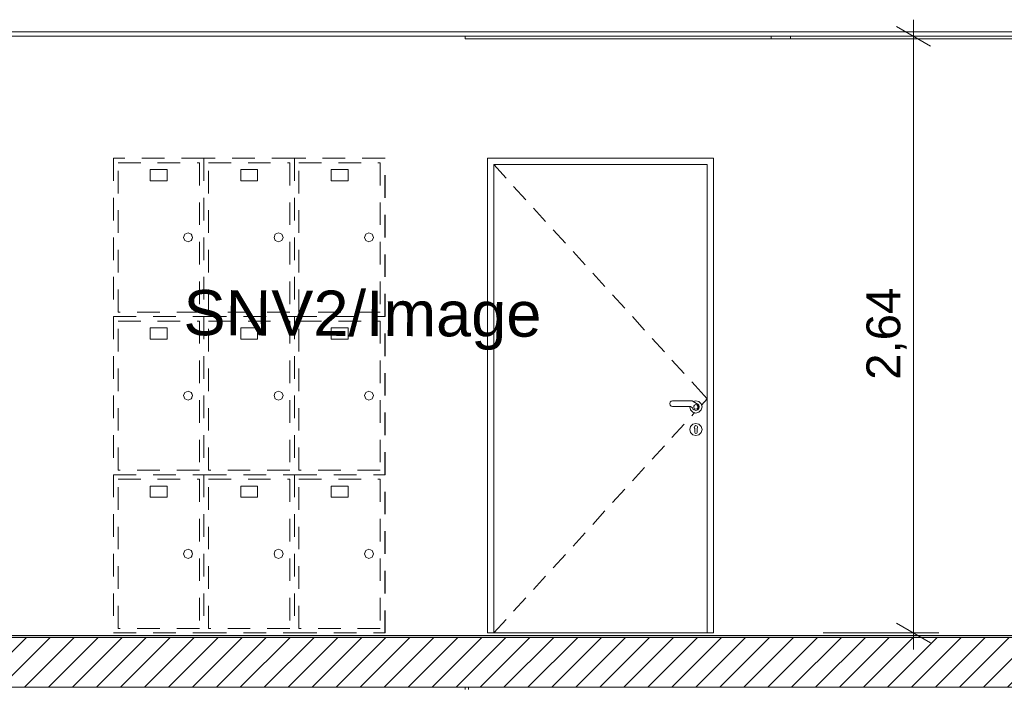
# Model space of a CAD drawing. Header units: millimetres. Extents: x 17009 to 157603, y -19950 to 21829.
# Tile 198 of 208: x 70320 to 74677, y 9985 to 12943. Entities that reach past the tile are written whole.
import ezdxf

# ---------------------------------------------------------------- set-up
doc = ezdxf.new("R2010")
doc.units = ezdxf.units.MM
doc.header["$MEASUREMENT"] = 0
doc.linetypes.add('! STR Pointille', pattern=[175, 100, -75])
for name, color, linetype in [('01-STR_Dalles.ARCHI', 7, 'Continuous'), ('01-STR_Murs.ARCHI', 7, 'Continuous'), ('04-SOE_Cloisons .ARCHI', 7, 'Continuous'), ('04-SOE_Faux Plafond.ARCHI', 7, 'Continuous'), ('04-SOE_Revetement de sol.ARCHI', 7, 'Continuous'), ('05-INF _ ANNOTATIONS.ARCHI', 7, 'Continuous'), ('05-INF _ COTATIONS.ARCHI', 7, 'Continuous'), ('06-REP _ EQUIP MOBI _ hors marché.ARCHI', 7, 'Continuous'), ('Portes Archicad', 7, 'Continuous')]:
    doc.layers.add(name, color=color, linetype=linetype)
doc.styles.add('STYLE_GENERE_1', font='arial.ttf')
doc.dimstyles.new('STYLE_GENERE__1', dxfattribs={"dimtxt": 150, "dimasz": 114, "dimexe": 0.18, "dimexo": 400, "dimgap": 0, "dimtad": 1, "dimlfac": 0.001, "dimzin": 0, "dimdsep": 46, "dimtxsty": 'STYLE_GENERE_1', "dimblk": 'ARROWHEAD_2', "dimblk1": 'ARROWHEAD_2', "dimblk2": 'ARROWHEAD_2', "dimcen": 0.09, "dimclrd": 8, "dimclre": 8, "dimclrt": 8, "dimazin": 0, "dimtfac": 1, "dimtdec": 4, "dimtmove": 0, "dimatfit": 3, "dimfxl": 0, "dimtolj": 1, "dimtzin": 0, "dimarcsym": 0})

# ---------------------------------------------------------------- blocks, each defined once
blk = doc.blocks.new('Élément de coupe_36_1')
at = {"layer": '01-STR_Dalles.ARCHI', "linetype": 'Continuous', "lineweight": 0, "true_color": 0x000000}
h = blk.add_hatch(dxfattribs=at)
h.set_pattern_fill('Hachure_simple_0001', color=18, style=0, pattern_type=2)
h.set_pattern_definition([(45, (0, 0), (-53.03301, 53.03301), [])])
h.paths.add_polyline_path([(77415.3, 10210), (30282.5, 10210), (30282.5, 9990), (77415.3, 9990)])
at = {"layer": '01-STR_Dalles.ARCHI', "color": 7, "linetype": 'Continuous', "lineweight": 5}
for p, q in [((77255.2, 10210), (47432.8, 10210)), ((77255.2, 9990), (30462.5, 9990))]:
    blk.add_line(p, q, dxfattribs=at)
blk = doc.blocks.new('Élément de coupe_136_1')
at = {"layer": '01-STR_Murs.ARCHI', "color": 7, "linetype": 'Continuous', "lineweight": 5}
for p, q in [((72306.4, 10219), (72306.4, 10218.6)), ((72291.3, 9990), (72291.3, 9980)), ((72306.4, 9990), (72306.4, 9980)), ((72291.3, 9570), (72291.3, 6930)), ((72306.4, 9570), (72306.4, 9559)), ((72291.3, 6930), (72271.3, 6930)), ((72291.3, 6930), (72305.9, 6930))]:
    blk.add_line(p, q, dxfattribs=at)
blk = doc.blocks.new('Élément de coupe_151_1')
at = {"layer": '04-SOE_Cloisons .ARCHI', "color": 7, "linetype": 'Continuous', "lineweight": 5}
for p, q in [((73750.3, 12859), (77255.2, 12859)), ((73750.3, 10219), (77255.2, 10219))]:
    blk.add_line(p, q, dxfattribs=at)
blk = doc.blocks.new('Élément de coupe_152_1')
at = {"layer": '01-STR_Murs.ARCHI', "color": 7, "linetype": 'Continuous', "lineweight": 5}
blk.add_line((72291.3, 12870), (72291.3, 12859), dxfattribs=at)
blk = doc.blocks.new('Élément de coupe_354_1')
at = {"layer": '01-STR_Murs.ARCHI', "color": 7, "linetype": 'Continuous', "lineweight": 5}
for p, q in [((70041.3, 10230), (70041.3, 10218.6)), ((70041.3, 9990), (70041.3, 9980)), ((70041.3, 9570), (70041.3, 6930)), ((70041.3, 6930), (70945.1, 6930)), ((71101.8, 6930), (71521.5, 6930)), ((71601.8, 6930), (72271.3, 6930))]:
    blk.add_line(p, q, dxfattribs=at)
blk = doc.blocks.new('Élément de coupe_447_1')
at = {"layer": '06-REP _ EQUIP MOBI _ hors marché.ARCHI', "color": 252, "linetype": '! STR Pointille', "lineweight": 5}
for p, q in [((71135.4, 12330), (70735.4, 12330)), ((70735.4, 12330), (70735.4, 11630)), ((71535.4, 12330), (71135.4, 12330)), ((71135.4, 12330), (71135.4, 11630)), ((71935.4, 12330), (71535.4, 12330)), ((71535.4, 12330), (71535.4, 11630)), ((71935.4, 11630), (71935.4, 12330)), ((71935.4, 12330), (71937.4, 12330)), ((71937.5, 11630), (71937.5, 12330)), ((70755.3, 11650), (70755.3, 12310)), ((70755.3, 12310), (71115.3, 12310)), ((71115.3, 12310), (71115.3, 11650)), ((71115.4, 12310), (71115.4, 11650)), ((71155.3, 11650), (71155.3, 12310)), ((71155.3, 12310), (71515.3, 12310)), ((71515.3, 12310), (71515.3, 11650)), ((71515.4, 12310), (71515.4, 11650)), ((71555.3, 11650), (71555.3, 12310)), ((71555.3, 12310), (71915.3, 12310)), ((71915.3, 12310), (71915.3, 11650)), ((71915.4, 12310), (71915.4, 11650)), ((70972.8, 12280), (70897.8, 12280)), ((70897.8, 12230), (70897.8, 12280)), ((70972.8, 12230), (70972.8, 12280)), ((70972.8, 12230), (70972.8, 12280)), ((71372.8, 12280), (71297.8, 12280)), ((71297.8, 12230), (71297.8, 12280)), ((71372.8, 12230), (71372.8, 12280)), ((71372.8, 12230), (71372.8, 12280)), ((71772.8, 12280), (71697.8, 12280)), ((71697.8, 12230), (71697.8, 12280)), ((71772.8, 12230), (71772.8, 12280)), ((71772.8, 12230), (71772.8, 12280)), ((70972.8, 12230), (70897.8, 12230)), ((71372.8, 12230), (71297.8, 12230)), ((71772.8, 12230), (71697.8, 12230)), ((71045.3, 11980), (71051.1, 11994.1)), ((71051.1, 11994.1), (71065.3, 12000)), ((71065.3, 12000), (71079.5, 11994.1)), ((71065.3, 12000), (71079.4, 11994.1)), ((71079.4, 11994.1), (71085.3, 11980)), ((71079.5, 11994.1), (71085.3, 11980)), ((71445.3, 11980), (71451.1, 11994.1)), ((71451.1, 11994.1), (71465.3, 12000)), ((71465.3, 12000), (71479.5, 11994.1)), ((71465.3, 12000), (71479.4, 11994.1)), ((71479.4, 11994.1), (71485.3, 11980)), ((71479.5, 11994.1), (71485.3, 11980)), ((71845.3, 11980), (71851.1, 11994.1)), ((71851.1, 11994.1), (71865.3, 12000)), ((71865.3, 12000), (71879.5, 11994.1)), ((71865.3, 12000), (71879.4, 11994.1)), ((71879.4, 11994.1), (71885.3, 11980)), ((71879.5, 11994.1), (71885.3, 11980)), ((71051.1, 11965.9), (71045.3, 11980)), ((71065.3, 11960), (71051.1, 11965.9)), ((71079.5, 11965.9), (71065.3, 11960)), ((71079.4, 11965.9), (71065.3, 11960)), ((71085.3, 11980), (71079.4, 11965.9)), ((71085.3, 11980), (71079.5, 11965.9)), ((71451.1, 11965.9), (71445.3, 11980)), ((71465.3, 11960), (71451.1, 11965.9)), ((71479.5, 11965.9), (71465.3, 11960)), ((71479.4, 11965.9), (71465.3, 11960)), ((71485.3, 11980), (71479.4, 11965.9)), ((71485.3, 11980), (71479.5, 11965.9)), ((71851.1, 11965.9), (71845.3, 11980)), ((71865.3, 11960), (71851.1, 11965.9)), ((71879.5, 11965.9), (71865.3, 11960)), ((71879.4, 11965.9), (71865.3, 11960)), ((71885.3, 11980), (71879.4, 11965.9)), ((71885.3, 11980), (71879.5, 11965.9)), ((71115.3, 11650), (70755.3, 11650)), ((71515.3, 11650), (71155.3, 11650)), ((71915.3, 11650), (71555.3, 11650)), ((70735.4, 11630), (70735.4, 10930)), ((70735.4, 11630), (71135.4, 11630)), ((70755.3, 10950), (70755.3, 11610)), ((70755.3, 11610), (71115.3, 11610)), ((71115.3, 11610), (71115.3, 10950)), ((71115.4, 11610), (71115.4, 10950)), ((71135.4, 11630), (71135.4, 10930)), ((71135.4, 11630), (71535.4, 11630)), ((71155.3, 10950), (71155.3, 11610)), ((71155.3, 11610), (71515.3, 11610)), ((71515.3, 11610), (71515.3, 10950)), ((71515.4, 11610), (71515.4, 10950)), ((71535.4, 11630), (71535.4, 10930)), ((71535.4, 11630), (71935.4, 11630)), ((71555.3, 10950), (71555.3, 11610)), ((71555.3, 11610), (71915.3, 11610)), ((71915.3, 11610), (71915.3, 10950)), ((71915.4, 11610), (71915.4, 10950)), ((71935.4, 10930), (71935.4, 11630)), ((71935.4, 11630), (71937.4, 11630)), ((71937.5, 10930), (71937.5, 11630)), ((70972.8, 11580), (70897.8, 11580)), ((70897.8, 11530), (70897.8, 11580)), ((70972.8, 11530), (70972.8, 11580)), ((70972.8, 11530), (70972.8, 11580)), ((71372.8, 11580), (71297.8, 11580)), ((71297.8, 11530), (71297.8, 11580)), ((71372.8, 11530), (71372.8, 11580)), ((71372.8, 11530), (71372.8, 11580)), ((71772.8, 11580), (71697.8, 11580)), ((71697.8, 11530), (71697.8, 11580)), ((71772.8, 11530), (71772.8, 11580)), ((71772.8, 11530), (71772.8, 11580)), ((70972.8, 11530), (70897.8, 11530)), ((71372.8, 11530), (71297.8, 11530)), ((71772.8, 11530), (71697.8, 11530)), ((71045.3, 11280), (71051.1, 11294.1)), ((71051.1, 11294.1), (71065.3, 11300)), ((71065.3, 11300), (71079.5, 11294.1)), ((71065.3, 11300), (71079.4, 11294.1)), ((71079.4, 11294.1), (71085.3, 11280)), ((71079.5, 11294.1), (71085.3, 11280)), ((71445.3, 11280), (71451.1, 11294.1)), ((71451.1, 11294.1), (71465.3, 11300)), ((71465.3, 11300), (71479.5, 11294.1)), ((71465.3, 11300), (71479.4, 11294.1)), ((71479.4, 11294.1), (71485.3, 11280)), ((71479.5, 11294.1), (71485.3, 11280)), ((71845.3, 11280), (71851.1, 11294.1)), ((71851.1, 11294.1), (71865.3, 11300)), ((71865.3, 11300), (71879.5, 11294.1)), ((71865.3, 11300), (71879.4, 11294.1)), ((71879.4, 11294.1), (71885.3, 11280)), ((71879.5, 11294.1), (71885.3, 11280)), ((71051.1, 11265.9), (71045.3, 11280)), ((71065.3, 11260), (71051.1, 11265.9)), ((71079.5, 11265.9), (71065.3, 11260)), ((71079.4, 11265.9), (71065.3, 11260)), ((71085.3, 11280), (71079.4, 11265.9)), ((71085.3, 11280), (71079.5, 11265.9)), ((71451.1, 11265.9), (71445.3, 11280)), ((71465.3, 11260), (71451.1, 11265.9)), ((71479.5, 11265.9), (71465.3, 11260)), ((71479.4, 11265.9), (71465.3, 11260)), ((71485.3, 11280), (71479.4, 11265.9)), ((71485.3, 11280), (71479.5, 11265.9)), ((71851.1, 11265.9), (71845.3, 11280)), ((71865.3, 11260), (71851.1, 11265.9)), ((71879.5, 11265.9), (71865.3, 11260)), ((71879.4, 11265.9), (71865.3, 11260)), ((71885.3, 11280), (71879.4, 11265.9)), ((71885.3, 11280), (71879.5, 11265.9)), ((71115.3, 10950), (70755.3, 10950)), ((71515.3, 10950), (71155.3, 10950)), ((71915.3, 10950), (71555.3, 10950)), ((70735.4, 10930), (70735.4, 10230)), ((70735.4, 10930), (71135.4, 10930)), ((70755.3, 10250), (70755.3, 10910)), ((70755.3, 10910), (71115.3, 10910)), ((71115.3, 10910), (71115.3, 10250)), ((71115.4, 10910), (71115.4, 10250)), ((71135.4, 10930), (71135.4, 10230)), ((71135.4, 10930), (71535.4, 10930)), ((71155.3, 10250), (71155.3, 10910)), ((71155.3, 10910), (71515.3, 10910)), ((71515.3, 10910), (71515.3, 10250)), ((71515.4, 10910), (71515.4, 10250)), ((71535.4, 10930), (71535.4, 10230)), ((71535.4, 10930), (71935.4, 10930)), ((71555.3, 10250), (71555.3, 10910)), ((71555.3, 10910), (71915.3, 10910)), ((71915.3, 10910), (71915.3, 10250)), ((71915.4, 10910), (71915.4, 10250)), ((71935.4, 10230), (71935.4, 10930)), ((71935.4, 10930), (71937.4, 10930)), ((71937.5, 10230), (71937.5, 10930)), ((70972.8, 10880), (70897.8, 10880)), ((70897.8, 10830), (70897.8, 10880)), ((70972.8, 10830), (70972.8, 10880)), ((70972.8, 10830), (70972.8, 10880)), ((71372.8, 10880), (71297.8, 10880)), ((71297.8, 10830), (71297.8, 10880)), ((71372.8, 10830), (71372.8, 10880)), ((71372.8, 10830), (71372.8, 10880)), ((71772.8, 10880), (71697.8, 10880)), ((71697.8, 10830), (71697.8, 10880)), ((71772.8, 10830), (71772.8, 10880)), ((71772.8, 10830), (71772.8, 10880)), ((70972.8, 10830), (70897.8, 10830)), ((71372.8, 10830), (71297.8, 10830)), ((71772.8, 10830), (71697.8, 10830)), ((71045.3, 10580), (71051.1, 10594.1)), ((71051.1, 10594.1), (71065.3, 10600)), ((71065.3, 10600), (71079.5, 10594.1)), ((71065.3, 10600), (71079.4, 10594.1)), ((71079.4, 10594.1), (71085.3, 10580)), ((71079.5, 10594.1), (71085.3, 10580)), ((71445.3, 10580), (71451.1, 10594.1)), ((71451.1, 10594.1), (71465.3, 10600)), ((71465.3, 10600), (71479.5, 10594.1)), ((71465.3, 10600), (71479.4, 10594.1)), ((71479.4, 10594.1), (71485.3, 10580)), ((71479.5, 10594.1), (71485.3, 10580)), ((71845.3, 10580), (71851.1, 10594.1)), ((71851.1, 10594.1), (71865.3, 10600)), ((71865.3, 10600), (71879.5, 10594.1)), ((71865.3, 10600), (71879.4, 10594.1)), ((71879.4, 10594.1), (71885.3, 10580)), ((71879.5, 10594.1), (71885.3, 10580)), ((71051.1, 10565.9), (71045.3, 10580)), ((71065.3, 10560), (71051.1, 10565.9)), ((71079.5, 10565.9), (71065.3, 10560)), ((71079.4, 10565.9), (71065.3, 10560)), ((71085.3, 10580), (71079.4, 10565.9)), ((71085.3, 10580), (71079.5, 10565.9)), ((71451.1, 10565.9), (71445.3, 10580)), ((71465.3, 10560), (71451.1, 10565.9)), ((71479.5, 10565.9), (71465.3, 10560)), ((71479.4, 10565.9), (71465.3, 10560)), ((71485.3, 10580), (71479.4, 10565.9)), ((71485.3, 10580), (71479.5, 10565.9)), ((71851.1, 10565.9), (71845.3, 10580)), ((71865.3, 10560), (71851.1, 10565.9)), ((71879.5, 10565.9), (71865.3, 10560)), ((71879.4, 10565.9), (71865.3, 10560)), ((71885.3, 10580), (71879.4, 10565.9)), ((71885.3, 10580), (71879.5, 10565.9)), ((71115.3, 10250), (70755.3, 10250)), ((71515.3, 10250), (71155.3, 10250)), ((71915.3, 10250), (71555.3, 10250)), ((70735.4, 10230), (71135.4, 10230)), ((71135.4, 10230), (71535.4, 10230)), ((71535.4, 10230), (71935.4, 10230)), ((71935.4, 10230), (71937.4, 10230))]:
    blk.add_line(p, q, dxfattribs=at)
blk = doc.blocks.new('Élément de coupe_487_1')
at = {"layer": '04-SOE_Faux Plafond.ARCHI', "color": 7, "linetype": 'Continuous', "lineweight": 5}
for p, q in [((77255.2, 12890), (58861.3, 12890)), ((77255.2, 12870), (58861.3, 12870))]:
    blk.add_line(p, q, dxfattribs=at)
blk = doc.blocks.new('Élément de coupe_554_1')
at = {"layer": '04-SOE_Revetement de sol.ARCHI', "linetype": 'Continuous', "lineweight": 0, "true_color": 0x3f3f3f}
blk.add_hatch(color=250, dxfattribs=at).paths.add_polyline_path([(47432.8, 10218.6), (47432.8, 10210), (77255.2, 10210), (77255.2, 10218.6)])
at = {"layer": '04-SOE_Revetement de sol.ARCHI', "color": 7, "linetype": 'Continuous', "lineweight": 5}
blk.add_line((77255.2, 10218.6), (47432.8, 10218.6), dxfattribs=at)
blk = doc.blocks.new('Élément de coupe_571_1')
at = {"layer": '04-SOE_Faux Plafond.ARCHI', "color": 252, "linetype": 'Continuous', "lineweight": 5}
for p, q in [((72291.8, 12859), (72291.8, 12870)), ((73644.8, 12859), (73644.8, 12870)), ((73730.2, 12859), (73730.2, 12870))]:
    blk.add_line(p, q, dxfattribs=at)
blk = doc.blocks.new('Élément de coupe_926_1')
at = {"layer": 'Portes Archicad', "color": 7, "linetype": 'Continuous', "lineweight": 5}
for p, q in [((72390.1, 12330), (73390, 12330)), ((72390.1, 12290), (72390.1, 12330)), ((73390, 12330), (73390, 12290)), ((72390.1, 10230), (72390.1, 12290)), ((73362, 12302), (72418.1, 12302)), ((72418.1, 12302), (72418.1, 10230)), ((72418.1, 12302), (72471.9, 12242.9)), ((73362, 10230), (73362, 12302)), ((73390, 12290), (73390, 10230)), ((72505.6, 12205.9), (72559.5, 12146.8)), ((72593.2, 12109.8), (72647.1, 12050.7)), ((72680.7, 12013.7), (72734.6, 11954.6)), ((72768.3, 11917.6), (72822.2, 11858.5)), ((72855.8, 11821.5), (72909.7, 11762.4)), ((72943.4, 11725.5), (72997.3, 11666.3)), ((73031, 11629.4), (73084.8, 11570.2)), ((73118.5, 11533.3), (73172.4, 11474.1)), ((73206.1, 11437.2), (73260, 11378)), ((73293.6, 11341.1), (73308.2, 11325.1)), ((73308.2, 11325.1), (73362, 11266)), ((73196.6, 11244.5), (73198.3, 11250.8)), ((73198.3, 11238.2), (73196.6, 11244.5)), ((73198.3, 11250.8), (73203, 11255.4)), ((73203, 11255.4), (73208.8, 11257)), ((73208.8, 11257), (73295, 11257)), ((73295, 11257), (73319.7, 11242.7)), ((73300.4, 11253.9), (73312, 11257)), ((73305.9, 11238.1), (73311.7, 11240)), ((73311.7, 11240), (73317.6, 11238.1)), ((73312, 11257), (73325.5, 11253.4)), ((73312, 11257), (73325.5, 11253.4)), ((73319.1, 11243.1), (73319.5, 11243)), ((73319.5, 11243), (73323.6, 11238.8)), ((73319.7, 11242.7), (73324.8, 11237.7)), ((73325.5, 11253.4), (73335.4, 11243.5)), ((73325.5, 11253.4), (73335.4, 11243.5)), ((73335.4, 11243.5), (73339, 11230)), ((73335.4, 11243.5), (73339, 11230)), ((73336.8, 11238.3), (73362, 11266)), ((73203, 11233.6), (73198.3, 11238.2)), ((73208.8, 11232), (73203, 11233.6)), ((73288.3, 11232), (73208.8, 11232)), ((73285, 11230), (73285.5, 11232)), ((73288.6, 11216.5), (73285, 11230)), ((73297.4, 11226.7), (73288.3, 11232)), ((73298.5, 11206.6), (73288.6, 11216.5)), ((73293.6, 11190.9), (73306.1, 11204.6)), ((73299.1, 11221.7), (73297.4, 11226.7)), ((73312, 11203), (73298.5, 11206.6)), ((73304.9, 11216.5), (73299.1, 11221.7)), ((73302.2, 11233.1), (73305.9, 11238.1)), ((73302.2, 11226.9), (73302.2, 11233.1)), ((73305.9, 11221.9), (73302.2, 11226.9)), ((73312.4, 11214.9), (73304.9, 11216.5)), ((73311.7, 11220), (73305.9, 11221.9)), ((73317.6, 11221.9), (73311.7, 11220)), ((73325.5, 11206.6), (73312, 11203)), ((73325.5, 11206.6), (73312, 11203)), ((73319.8, 11217.2), (73312.4, 11214.9)), ((73317.6, 11238.1), (73317.6, 11238.1)), ((73317.6, 11238.1), (73321.2, 11233.1)), ((73317.6, 11238.1), (73317.6, 11238.1)), ((73317.6, 11238.1), (73321.3, 11233.1)), ((73321.2, 11226.9), (73317.6, 11221.9)), ((73321.3, 11226.9), (73317.6, 11221.9)), ((73317.6, 11221.9), (73317.6, 11221.9)), ((73317.6, 11221.9), (73317.6, 11221.9)), ((73319.5, 11217), (73318, 11216.6)), ((73325.1, 11222.8), (73319.8, 11217.2)), ((73321.2, 11233.1), (73321.2, 11226.9)), ((73321.3, 11233.1), (73321.3, 11226.9)), ((73325, 11222.5), (73322, 11219.6)), ((73324.8, 11237.7), (73326.9, 11230.2)), ((73324.8, 11237.7), (73325, 11237.5)), ((73325, 11237.5), (73327, 11230)), ((73325, 11222.7), (73325, 11222.5)), ((73326.9, 11230.2), (73325.1, 11222.8)), ((73327, 11230), (73325.2, 11223.3)), ((73335.4, 11216.5), (73325.5, 11206.6)), ((73335.4, 11216.5), (73325.5, 11206.6)), ((73339, 11230), (73335.4, 11216.5)), ((73339, 11230), (73335.4, 11216.5)), ((73206.1, 11094.8), (73260, 11154)), ((73288.6, 11143.5), (73298.5, 11153.4)), ((73298.5, 11153.4), (73312, 11157)), ((73312, 11157), (73325.5, 11153.4)), ((73312, 11157), (73325.5, 11153.4)), ((73325.5, 11153.4), (73335.4, 11143.5)), ((73325.5, 11153.4), (73335.4, 11143.5)), ((73285, 11130), (73288.6, 11143.5)), ((73288.6, 11116.5), (73285, 11130)), ((73298.5, 11106.6), (73288.6, 11116.5)), ((73304.5, 11139.7), (73305.3, 11141.6)), ((73304.5, 11139.7), (73307, 11134.4)), ((73305.3, 11141.6), (73306.6, 11145.1)), ((73306.6, 11145.1), (73312, 11147.4)), ((73307, 11132.9), (73307, 11134.4)), ((73307, 11132.9), (73307, 11130)), ((73307, 11130), (73307, 11127.1)), ((73307, 11127.1), (73307, 11121.3)), ((73307, 11121.3), (73307, 11117.5)), ((73308.4, 11114), (73307, 11117.5)), ((73312, 11112.5), (73308.4, 11114)), ((73312, 11147.4), (73312, 11147.4)), ((73312, 11147.4), (73317.4, 11145.1)), ((73315.5, 11114), (73312, 11112.5)), ((73312, 11112.5), (73312, 11112.5)), ((73317, 11117.5), (73315.5, 11114)), ((73319.4, 11139.7), (73317, 11134.4)), ((73317, 11134.4), (73317, 11132.9)), ((73317, 11132.9), (73317, 11130)), ((73317, 11130), (73317, 11127.1)), ((73317, 11127.1), (73317, 11121.3)), ((73317, 11121.3), (73317, 11117.5)), ((73317.4, 11145.1), (73318.7, 11141.6)), ((73318.7, 11141.6), (73319.4, 11139.7)), ((73335.4, 11116.5), (73325.5, 11106.6)), ((73335.4, 11116.5), (73325.5, 11106.6)), ((73335.4, 11143.5), (73339, 11130)), ((73335.4, 11143.5), (73339, 11130)), ((73339, 11130), (73335.4, 11116.5)), ((73339, 11130), (73335.4, 11116.5)), ((73312, 11103), (73298.5, 11106.6)), ((73325.5, 11106.6), (73312, 11103)), ((73325.5, 11106.6), (73312, 11103)), ((73118.5, 10998.7), (73172.4, 11057.9)), ((73031, 10902.6), (73084.8, 10961.8)), ((72943.4, 10806.5), (72997.3, 10865.7)), ((72855.8, 10710.5), (72909.7, 10769.6)), ((72768.3, 10614.4), (72822.2, 10673.5)), ((72680.7, 10518.3), (72734.6, 10577.4)), ((72593.2, 10422.2), (72647.1, 10481.3)), ((72505.6, 10326.1), (72559.5, 10385.2)), ((72418.1, 10230), (72471.9, 10289.1)), ((72418.1, 10230), (72390.1, 10230)), ((72418.1, 10230), (73362, 10230)), ((73390, 10230), (73362, 10230))]:
    blk.add_line(p, q, dxfattribs=at)
blk = doc.blocks.new('Élément de coupe_927_1')
at = {"layer": '04-SOE_Cloisons .ARCHI', "color": 7, "linetype": 'Continuous', "lineweight": 5}
for p, q in [((72291.3, 12859), (73750.3, 12859)), ((72291.3, 10219), (73750.3, 10219))]:
    blk.add_line(p, q, dxfattribs=at)
blk = doc.blocks.new('*D1249')
at = {"layer": '05-INF _ COTATIONS.ARCHI', "color": 8, "linetype": 'Continuous', "lineweight": 5}
for p, q in [((74274.4, 12870), (74274.4, 12943.4)), ((74349.4, 12826.7), (74199.4, 12913.3)), ((74386.9, 12870), (73874.4, 12870)), ((74274.4, 10230), (74274.4, 12870)), ((74199.4, 10273.3), (74349.4, 10186.7)), ((74386.9, 10230), (73874.4, 10230)), ((74274.4, 10156.6), (74274.4, 10230))]:
    blk.add_line(p, q, dxfattribs=at)
at = {"layer": '05-INF _ COTATIONS.ARCHI', "color": 8, "lineweight": 5, "insert": (74244.4, 11349.8), "char_height": 150, "attachment_point": 7, "rotation": 90, "style": 'STYLE_GENERE_1'}
blk.add_mtext('\\A1;{\\pql;\\fArial|b0|i0|c0|p0;\\W1.000000;2,64}', dxfattribs=at)
blk = doc.blocks.new('ARROWHEAD_2')
at = {"color": 0, "linetype": 'Continuous', "lineweight": 0}
for p, q in [((-0.378, -0.655), (0.378, 0.655)), ((0, 0), (-1, 0))]:
    blk.add_line(p, q, dxfattribs=at)

msp = doc.modelspace()

# ---------------------------------------------------------------- block references
at = {"layer": '01-STR_Dalles.ARCHI', "lineweight": 0}
msp.add_blockref('Élément de coupe_36_1', (0, 0), dxfattribs=at)
at = {"layer": '01-STR_Murs.ARCHI', "lineweight": 0}
for name in ['Élément de coupe_152_1', 'Élément de coupe_354_1', 'Élément de coupe_136_1']:
    msp.add_blockref(name, (0, 0), dxfattribs=at)
at = {"layer": '04-SOE_Cloisons .ARCHI', "lineweight": 0}
for name in ['Élément de coupe_927_1', 'Élément de coupe_151_1']:
    msp.add_blockref(name, (0, 0), dxfattribs=at)
at = {"layer": '04-SOE_Faux Plafond.ARCHI', "lineweight": 0}
for name in ['Élément de coupe_487_1', 'Élément de coupe_571_1']:
    msp.add_blockref(name, (0, 0), dxfattribs=at)
at = {"layer": '04-SOE_Revetement de sol.ARCHI', "lineweight": 0}
msp.add_blockref('Élément de coupe_554_1', (0, 0), dxfattribs=at)
at = {"layer": '06-REP _ EQUIP MOBI _ hors marché.ARCHI', "lineweight": 0}
msp.add_blockref('Élément de coupe_447_1', (0, 0), dxfattribs=at)
at = {"layer": 'Portes Archicad', "lineweight": 0}
msp.add_blockref('Élément de coupe_926_1', (0, 0), dxfattribs=at)

# ---------------------------------------------------------------- texts
at = {"layer": '05-INF _ ANNOTATIONS.ARCHI', "color": 7, "linetype": 'Continuous', "lineweight": 5, "insert": (71836.614, 11613.88), "char_height": 200, "attachment_point": 5, "rotation": 359.745113, "style": 'STYLE_GENERE_1'}
msp.add_mtext('\\A1;{\\pqc;\\fArial|b0|i0|c0|p0;\\W1.000000;SNV2/Image}', dxfattribs=at)

# ---------------------------------------------------------------- dimensions: what is measured, and where the dimension line sits
at = {"layer": '05-INF _ COTATIONS.ARCHI', "color": 8, "linetype": 'Continuous', "lineweight": 5}
dim = msp.add_linear_dim(base=(74274.392, 12870), p1=(74274.392, 10230), p2=(73365.282, 12870), angle=90, dimstyle='STYLE_GENERE__1', dxfattribs=at)
dim.commit()
dim.dimension.update_dxf_attribs({"geometry": '*D1249', "text_midpoint": (74169.392, 11543.997), "dimtype": 160, "text_rotation": 90})

doc.saveas('drawing.dxf')
